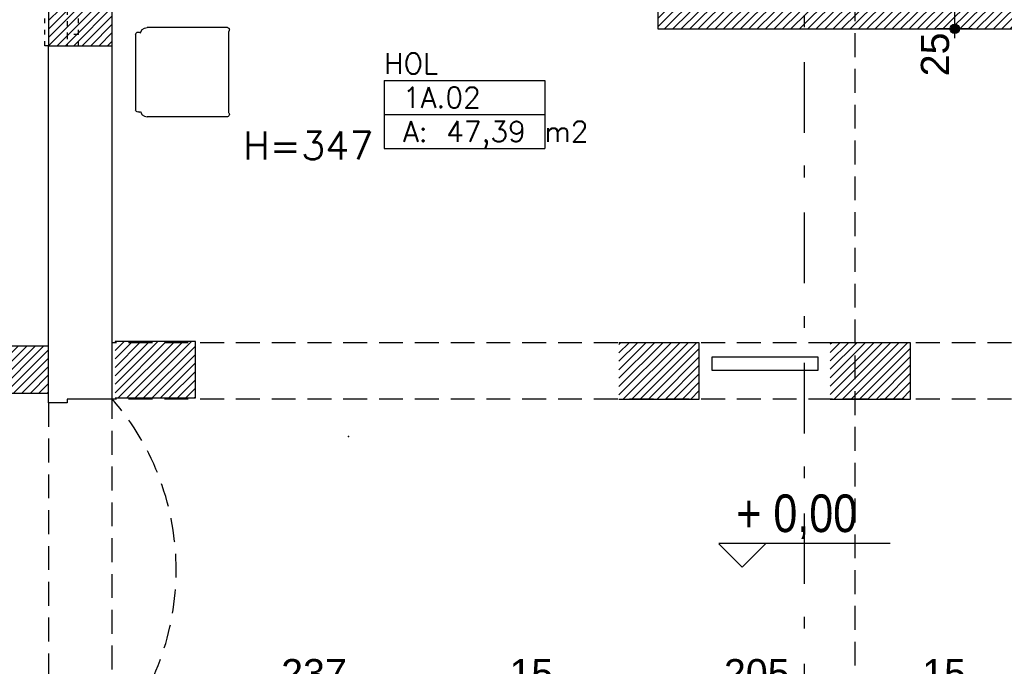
# Model space of a CAD drawing. Header units: inches. Extents: x 18486 to 24864, y 1480 to 5771.
# Tile 10 of 51: x 21151 to 21675, y 2781 to 3125. Entities that reach past the tile are written whole.
import ezdxf
from ezdxf.enums import TextEntityAlignment as Align

# ---------------------------------------------------------------- set-up
doc = ezdxf.new("R2010")
doc.units = ezdxf.units.IN
doc.header["$MEASUREMENT"] = 0
for name, pattern in [('CENTER2', [80, 37.5, -17.5, 6.25, -18.75]), ('DASHED', [19.05, 12.7, -6.35]), ('Przerywana', [6, 2.5, -3.5])]:
    doc.linetypes.add(name, pattern=pattern)
for name, color, linetype in [('_T meble', 7, 'Continuous'), ('_T opisy', 7, 'Continuous'), ('_T sciany', 7, 'Continuous'), ('AA_OPIS_009', 7, 'Continuous'), ('AA_PRZ_SCIANY_030', 7, 'Continuous'), ('AA_PRZERYWANE', 7, 'Continuous'), ('AA_STOLARKA DRZW_009', 7, 'Continuous'), ('AA_WIDOK_009', 7, 'Continuous'), ('ArchiCAD', 7, 'Continuous')]:
    doc.layers.add(name, color=color, linetype=linetype)
doc.styles.add('GENERATED_STYLE_20', font='txt')
doc.styles.add('GENERATED_STYLE_21', font='romans.shx')
doc.styles.add('GENERATED_STYLE_22', font='txt')
doc.styles.get("Standard").update_dxf_attribs({"font": 'txt', "bigfont": 'BIGFONT.SHX'})
doc.dimstyles.new('Dimstyle_7', dxfattribs={"dimtxt": 15, "dimasz": 9.5, "dimexe": 0.18, "dimexo": 0.5, "dimgap": 0.09, "dimtad": 1, "dimdec": 0, "dimzin": 0, "dimdsep": 46, "dimtxsty": 'GENERATED_STYLE_20', "dimblk": 'ARROWHEAD_11', "dimblk1": 'ARROWHEAD_11', "dimblk2": 'ARROWHEAD_11', "dimcen": 0.09, "dimclrd": 220, "dimclre": 220, "dimclrt": 220, "dimadec": 1, "dimazin": 0, "dimtfac": 1, "dimtdec": 4, "dimtmove": 0, "dimatfit": 3, "dimfxl": 0, "dimtolj": 1, "dimtzin": 0, "dimarcsym": 0})
doc.dimstyles.new('Dimstyle_9', dxfattribs={"dimtxt": 15, "dimasz": 9.5, "dimexe": 0.18, "dimexo": 0.5, "dimgap": 0.09, "dimtad": 1, "dimtih": 1, "dimtoh": 1, "dimdec": 0, "dimzin": 0, "dimdsep": 46, "dimtxsty": 'GENERATED_STYLE_20', "dimblk": 'ARROWHEAD_11', "dimblk1": 'ARROWHEAD_11', "dimblk2": 'ARROWHEAD_11', "dimcen": 0.09, "dimclrd": 220, "dimclre": 220, "dimclrt": 220, "dimadec": 1, "dimazin": 0, "dimtfac": 1, "dimtdec": 4, "dimtmove": 0, "dimatfit": 3, "dimfxl": 0, "dimtolj": 1, "dimtzin": 0, "dimarcsym": 0})
pattern_1 = [(45, (0, 0), (-2.24506403, 2.24506403), [])]

# ---------------------------------------------------------------- blocks, each defined once
blk = doc.blocks.new('HOL_1A.02_163', base_point=(21387.69, 3084.01))
at = {"layer": '_T sciany', "color": 160, "linetype": 'Continuous'}
for p, q in [((21344.94, 3093.07), (21344.94, 3056.84)), ((21344.94, 3093.07), (21430.44, 3093.07)), ((21430.44, 3093.07), (21430.44, 3056.84)), ((21344.94, 3074.95), (21430.44, 3074.95)), ((21344.94, 3056.84), (21430.44, 3056.84))]:
    blk.add_line(p, q, dxfattribs=at)
at = {"color": 0}
for tag in ['floor_f', 'ROOM_PERIM', 'ROOM_WALLS_SURF', 'ROOM_DOORS_SURF', 'ROOM_WINDS_SURF', 'ROOM_BASELEV', 'ROOM_HEIGHT', 'ROOM_NET_AREA', 'ROOM_REDUCED_AREA', 'ROOM_CALC_AREA', 'ROOM_VOLUME']:
    blk.add_attdef(tag, text='', height=200, dxfattribs=at).set_placement((21387.69, 3026.87), align=Align.BOTTOM_LEFT)
at = {"layer": '_T sciany', "color": 160}
for tag, p in [('ROOM_NAME', (21344.94, 3107.63)), ('ROOM_NUMBER', (21354.94, 3089.51)), ('ROOM_AREA', (21354.94, 3071.39))]:
    blk.add_attdef(tag, text='', height=11, dxfattribs=at).set_placement(p, align=Align.TOP_LEFT)
blk = doc.blocks.new('WALL_604', base_point=(21201.79, 2939.19))
at = {"layer": '_T sciany'}
h = blk.add_hatch(dxfattribs=at)
h.set_pattern_fill('ANSI31', color=5, style=0, pattern_type=2)
h.set_pattern_definition(pattern_1)
h.paths.add_polyline_path([(21201.79, 2924.19), (21244.55, 2924.19), (21244.55, 2954.19), (21201.79, 2954.19)], flags=0)
at = {"layer": '_T sciany', "color": 5, "linetype": 'Continuous'}
for p, q in [((21244.55, 2954.19), (21201.79, 2954.19)), ((21244.55, 2924.19), (21244.55, 2954.19)), ((21201.79, 2924.19), (21244.55, 2924.19))]:
    blk.add_line(p, q, dxfattribs=at)
blk = doc.blocks.new('WALL_627', base_point=(21469.96, 2938.57))
at = {"layer": '_T sciany'}
h = blk.add_hatch(dxfattribs=at)
h.set_pattern_fill('ANSI31', color=5, style=0, pattern_type=2)
h.set_pattern_definition(pattern_1)
h.paths.add_polyline_path([(21469.96, 2923.57), (21512.71, 2923.57), (21512.71, 2953.57), (21469.96, 2953.57)], flags=0)
at = {"layer": '_T sciany', "color": 5, "linetype": 'Continuous'}
for p, q in [((21512.71, 2953.57), (21469.96, 2953.57)), ((21512.71, 2923.57), (21512.71, 2953.57)), ((21469.96, 2923.57), (21512.71, 2923.57))]:
    blk.add_line(p, q, dxfattribs=at)
blk = doc.blocks.new('WALL_628', base_point=(21582.42, 2938.57))
at = {"layer": '_T sciany'}
h = blk.add_hatch(dxfattribs=at)
h.set_pattern_fill('ANSI31', color=5, style=0, pattern_type=2)
h.set_pattern_definition(pattern_1)
h.paths.add_polyline_path([(21582.42, 2923.57), (21625.18, 2923.57), (21625.18, 2953.57), (21582.42, 2953.57)], flags=0)
at = {"layer": '_T sciany', "color": 5, "linetype": 'Continuous'}
for p, q in [((21625.18, 2953.57), (21582.42, 2953.57)), ((21625.18, 2923.57), (21625.18, 2953.57)), ((21582.42, 2923.57), (21625.18, 2923.57))]:
    blk.add_line(p, q, dxfattribs=at)
blk = doc.blocks.new('WALL_631', base_point=(20385.09, 2939.26))
at = {"layer": '_T sciany'}
h = blk.add_hatch(dxfattribs=at)
h.set_pattern_fill('ANSI31', color=5, style=0, pattern_type=2)
h.set_pattern_definition(pattern_1)
h.paths.add_polyline_path([(21166.3, 2926.76), (21166.3, 2951.76), (21029.31, 2951.76), (21029.31, 2926.76)], flags=0)
at = {"layer": '_T sciany', "color": 5, "linetype": 'Continuous'}
for p, q in [((21166.3, 2951.76), (21029.31, 2951.76)), ((21166.3, 2926.76), (21166.3, 2951.76)), ((21029.31, 2926.76), (21166.3, 2926.76))]:
    blk.add_line(p, q, dxfattribs=at)
blk = doc.blocks.new('WALL_642', base_point=(22122.3, 3133.07))
at = {"layer": '_T sciany'}
h = blk.add_hatch(dxfattribs=at)
h.set_pattern_fill('ANSI31', color=5, style=0, pattern_type=2)
h.set_pattern_definition(pattern_1)
h.paths.add_polyline_path([(21515.68, 3145.57), (21490.68, 3120.57), (21960.14, 3120.57), (21960.14, 3145.57)], flags=0)
at = {"layer": '_T sciany', "color": 5, "linetype": 'Continuous'}
blk.add_line((21490.68, 3120.57), (21960.14, 3120.57), dxfattribs=at)
blk = doc.blocks.new('WALL_653', base_point=(21201.79, 2939.19))
at = {"layer": '_T sciany'}
h = blk.add_hatch(dxfattribs=at)
h.set_pattern_fill('ANSI31', color=5, style=0, pattern_type=2)
h.set_pattern_definition(pattern_1)
h.paths.add_polyline_path([(21201.79, 2924.19), (21244.55, 2924.19), (21244.55, 2954.19), (21201.79, 2954.19)], flags=0)
at = {"layer": '_T sciany', "color": 5, "linetype": 'Continuous'}
for p, q in [((21244.55, 2954.19), (21201.79, 2954.19)), ((21244.55, 2924.19), (21244.55, 2954.19)), ((21201.79, 2924.19), (21244.55, 2924.19))]:
    blk.add_line(p, q, dxfattribs=at)
blk = doc.blocks.new('WALL_658', base_point=(21166.3, 3202.57))
at = {"layer": '_T sciany'}
h = blk.add_hatch(dxfattribs=at)
h.set_pattern_fill('ANSI31', color=5, style=0, pattern_type=2)
h.set_pattern_definition(pattern_1)
h.paths.add_polyline_path([(21166.3, 3202.57), (21166.3, 3111.57), (21200.3, 3111.57), (21200.3, 3202.57)], flags=0)
at = {"layer": '_T sciany', "color": 5, "linetype": 'Continuous'}
for p, q in [((21166.3, 3202.57), (21166.3, 3111.57)), ((21200.3, 3202.57), (21166.3, 3202.57)), ((21200.3, 3111.57), (21200.3, 3202.57)), ((21166.3, 3111.57), (21200.3, 3111.57))]:
    blk.add_line(p, q, dxfattribs=at)
blk = doc.blocks.new('WALL_671', base_point=(21469.96, 2938.57))
at = {"layer": '_T sciany'}
h = blk.add_hatch(dxfattribs=at)
h.set_pattern_fill('ANSI31', color=5, style=0, pattern_type=2)
h.set_pattern_definition(pattern_1)
h.paths.add_polyline_path([(21469.96, 2923.57), (21512.71, 2923.57), (21512.71, 2953.57), (21469.96, 2953.57)], flags=0)
at = {"layer": '_T sciany', "color": 5, "linetype": 'Continuous'}
for p, q in [((21512.71, 2953.57), (21469.96, 2953.57)), ((21512.71, 2923.57), (21512.71, 2953.57)), ((21469.96, 2923.57), (21512.71, 2923.57))]:
    blk.add_line(p, q, dxfattribs=at)
blk = doc.blocks.new('WALL_672', base_point=(21582.42, 2938.57))
at = {"layer": '_T sciany'}
h = blk.add_hatch(dxfattribs=at)
h.set_pattern_fill('ANSI31', color=5, style=0, pattern_type=2)
h.set_pattern_definition(pattern_1)
h.paths.add_polyline_path([(21582.42, 2923.57), (21625.18, 2923.57), (21625.18, 2953.57), (21582.42, 2953.57)], flags=0)
at = {"layer": '_T sciany', "color": 5, "linetype": 'Continuous'}
for p, q in [((21625.18, 2953.57), (21582.42, 2953.57)), ((21625.18, 2923.57), (21625.18, 2953.57)), ((21582.42, 2923.57), (21625.18, 2923.57))]:
    blk.add_line(p, q, dxfattribs=at)
blk = doc.blocks.new('WALL_674', base_point=(21503.18, 3133.07))
at = {"layer": '_T sciany'}
h = blk.add_hatch(dxfattribs=at)
h.set_pattern_fill('ANSI31', color=5, style=0, pattern_type=2)
h.set_pattern_definition(pattern_1)
h.paths.add_polyline_path([(21515.68, 3145.57), (21515.68, 3421.52), (21490.68, 3421.52), (21490.68, 3120.57)], flags=0)
at = {"layer": '_T sciany', "color": 5, "linetype": 'Continuous'}
for p, q in [((21515.68, 3421.52), (21490.68, 3421.52)), ((21490.68, 3421.52), (21490.68, 3120.57)), ((21515.68, 3280.57), (21515.68, 3421.52)), ((21515.68, 3145.57), (21515.68, 3265.57))]:
    blk.add_line(p, q, dxfattribs=at)
blk = doc.blocks.new('Chair 2 65_3972')
at = {"layer": '_T meble', "color": 0, "linetype": 'Continuous'}
for p, q in [((-22.7, 21.35), (-23.51, 20.14)), ((-22.7, 21.35), (-23.51, 20.14)), ((-21.48, 22.17), (-22.7, 21.35)), ((-21.48, 22.17), (-22.7, 21.35)), ((-20.96, 22.27), (-21.48, 22.17)), ((-20.96, 22.27), (-21.48, 22.17)), ((-21.22, 24.13), (-21.3, 23.7)), ((-21.22, 24.13), (-21.3, 23.7)), ((-21.3, 23.7), (-21.22, 23.27)), ((-21.3, 23.7), (-21.22, 23.27)), ((-21.22, 23.28), (-21.3, 23.08)), ((-21.22, 23.28), (-21.3, 23.08)), ((-21.3, 23.08), (-20.96, 22.27)), ((-21.3, 23.08), (-20.96, 22.27)), ((-21.01, 24.5), (-21.22, 24.13)), ((-21.01, 24.5), (-21.22, 24.13)), ((-20.67, 24.78), (-21.01, 24.5)), ((-20.67, 24.78), (-21.01, 24.5)), ((-20.27, 24.93), (-20.67, 24.78)), ((-20.27, 24.93), (-20.67, 24.78)), ((-20.27, 24.93), (20.17, 24.93)), ((-20.27, 24.93), (20.17, 24.93)), ((20.58, 24.78), (20.17, 24.93)), ((20.58, 24.78), (20.17, 24.93)), ((20.91, 24.5), (20.58, 24.78)), ((20.91, 24.5), (20.58, 24.78)), ((21.2, 23.08), (20.86, 22.27)), ((21.2, 23.08), (20.86, 22.27)), ((20.86, 22.27), (21.39, 22.17)), ((20.86, 22.27), (21.39, 22.17)), ((21.13, 24.13), (20.91, 24.5)), ((21.13, 24.13), (20.91, 24.5)), ((21.2, 23.08), (21.12, 23.27)), ((21.2, 23.08), (21.12, 23.27)), ((21.12, 23.23), (21.12, 23.24)), ((21.12, 23.23), (21.12, 23.24)), ((21.2, 23.7), (21.13, 24.13)), ((21.2, 23.7), (21.13, 24.13)), ((21.13, 23.27), (21.2, 23.7)), ((21.13, 23.27), (21.2, 23.7)), ((21.39, 22.17), (22.6, 21.35)), ((21.39, 22.17), (22.6, 21.35)), ((22.6, 21.35), (23.42, 20.14)), ((22.6, 21.35), (23.42, 20.14)), ((-23.51, 20.14), (-23.8, 18.7)), ((-23.51, 20.14), (-23.8, 18.7)), ((-23.51, 20.1), (-23.8, 18.67)), ((-23.51, 20.1), (-23.8, 18.67)), ((-23.8, -15.03), (-23.8, 18.7)), ((-23.8, -15.03), (-23.8, 18.7)), ((-23.72, 18.67), (-23.8, 18.67)), ((-23.8, -15.06), (-23.8, 18.67)), ((-23.72, 18.67), (-23.8, 18.67)), ((-23.8, -15.06), (-23.8, 18.67)), ((23.42, 20.14), (23.7, 18.7)), ((23.42, 20.14), (23.7, 18.7)), ((23.7, 18.67), (23.62, 18.67)), ((23.7, 18.67), (23.62, 18.67)), ((23.7, -15.03), (23.7, 18.7)), ((23.7, -15.03), (23.7, 18.7)), ((23.7, -15.06), (23.7, 18.67)), ((23.7, -15.06), (23.7, 18.67)), ((-23.8, -15.03), (-23.78, -15.04)), ((-23.8, -15.03), (-23.78, -15.04)), ((-23.8, -15.06), (-23.78, -15.06)), ((-23.8, -15.06), (-23.78, -15.06)), ((-23.78, -24), (-23.78, -15.03)), ((-23.78, -24), (-23.78, -15.03)), ((-23.78, -18.48), (-23.78, -15.06)), ((-23.78, -18.48), (-23.78, -15.06)), ((23.68, -24), (23.68, -15.03)), ((23.68, -15.04), (23.7, -15.03)), ((23.68, -24), (23.68, -15.03)), ((23.68, -15.04), (23.7, -15.03)), ((23.68, -18.48), (23.68, -15.06)), ((23.68, -15.06), (23.7, -15.06)), ((23.68, -18.48), (23.68, -15.06)), ((23.68, -15.06), (23.7, -15.06)), ((-23.78, -21.39), (-23.78, -18.48)), ((-23.78, -21.39), (-23.78, -18.48)), ((23.68, -21.39), (23.68, -18.48)), ((23.68, -21.39), (23.68, -18.48)), ((-23.78, -23.77), (-23.8, -23.8)), ((-23.78, -23.77), (-23.8, -23.8)), ((-23.8, -23.8), (-23.78, -23.83)), ((-23.8, -23.8), (-23.78, -23.83)), ((-23.78, -23.33), (-23.78, -21.39)), ((-23.78, -23.33), (-23.78, -21.39)), ((-23.78, -24.02), (-23.78, -23.33)), ((-23.78, -24.02), (-23.78, -23.33)), ((-23.78, -24), (-23.63, -24.41)), ((-23.78, -24), (-23.63, -24.41)), ((-23.78, -24.02), (-23.63, -24.42)), ((-23.78, -24.02), (-23.63, -24.42)), ((-23.63, -24.41), (-23.35, -24.74)), ((-23.63, -24.41), (-23.35, -24.74)), ((-23.63, -24.42), (-23.35, -24.76)), ((-23.63, -24.42), (-23.35, -24.76)), ((-23.35, -24.74), (-22.98, -24.96)), ((-23.35, -24.74), (-22.98, -24.96)), ((-23.35, -24.76), (-22.98, -24.97)), ((-23.35, -24.76), (-22.98, -24.97)), ((-23.19, -24.85), (-23.18, -24.88)), ((-23.19, -24.85), (-23.18, -24.88)), ((-23.18, -24.88), (-23.14, -24.88)), ((-23.18, -24.88), (-23.14, -24.88)), ((-22.98, -24.96), (-22.55, -25.03)), ((-22.98, -24.96), (-22.55, -25.03)), ((-22.98, -24.97), (-22.55, -25.05)), ((-22.98, -24.97), (-22.55, -25.05)), ((-22.55, -25.03), (-22.12, -24.96)), ((-22.55, -25.03), (-22.12, -24.96)), ((-22.55, -25.05), (-22.12, -24.97)), ((-22.55, -25.05), (-22.12, -24.97)), ((-22.12, -24.96), (-21.75, -24.74)), ((-22.12, -24.96), (-21.75, -24.74)), ((-22.12, -24.97), (-21.75, -24.76)), ((-22.12, -24.97), (-21.75, -24.76)), ((-21.96, -24.88), (-21.93, -24.88)), ((-21.96, -24.88), (-21.93, -24.88)), ((-21.93, -24.88), (-21.91, -24.85)), ((-21.93, -24.88), (-21.91, -24.85)), ((-21.75, -24.74), (-21.52, -24.47)), ((-21.75, -24.74), (-21.52, -24.47)), ((-21.75, -24.76), (-21.52, -24.49)), ((-21.75, -24.76), (-21.52, -24.49)), ((-21.52, -24.47), (21.43, -24.47)), ((-21.52, -24.47), (21.43, -24.47)), ((21.43, -24.47), (21.65, -24.74)), ((21.43, -24.47), (21.65, -24.74)), ((21.65, -24.74), (22.02, -24.96)), ((21.65, -24.74), (22.02, -24.96)), ((22.02, -24.96), (22.45, -25.03)), ((22.02, -24.96), (22.45, -25.03)), ((22.45, -25.03), (22.88, -24.96)), ((22.45, -25.03), (22.88, -24.96)), ((22.88, -24.96), (23.25, -24.74)), ((22.88, -24.96), (23.25, -24.74)), ((23.25, -24.74), (23.53, -24.41)), ((23.25, -24.74), (23.53, -24.41)), ((23.53, -24.41), (23.68, -24)), ((23.53, -24.41), (23.68, -24)), ((23.68, -23.33), (23.68, -21.39)), ((23.68, -23.33), (23.68, -21.39))]:
    blk.add_line(p, q, dxfattribs=at)
blk = doc.blocks.new('*D426')
at = {"layer": 'ArchiCAD', "color": 220, "linetype": 'Continuous'}
for p, q in [((19973.81, 2926.76), (19966.94, 2926.76)), ((19985.69, 2926.76), (19978.81, 2926.76)), ((19976.31, 2739.57), (19976.31, 2924.26)), ((19973.81, 2737.07), (19966.94, 2737.07)), ((19985.69, 2737.07), (19978.81, 2737.07))]:
    blk.add_line(p, q, dxfattribs=at)
at = {"layer": 'ArchiCAD', "color": 220, "linetype": 'Continuous', "const_width": 2.5}
for points in [[(19975.06, 2926.76, 1), (19977.56, 2926.76, 1)], [(19975.06, 2737.07, 1), (19977.56, 2737.07, 1)]]:
    blk.add_lwpolyline(points, format="xyb", close=True, dxfattribs=at)
at = {"layer": 'ArchiCAD', "color": 220, "linetype": 'Continuous'}
for centre in [(19976.31, 2926.76), (19976.31, 2737.07)]:
    blk.add_circle(centre, 2.5, dxfattribs=at)
at = {"layer": 'ArchiCAD', "color": 220, "char_height": 15, "attachment_point": 1, "rotation": 90}
for s, insert in [('\\A1;{\\fArial Europa Srodkowa|b0|i0|c0|p34;\\C220;25}', (19958.31, 2901.5)), ('\\A1;{\\fArial Europa Srodkowa|b0|i0|c0|p34;\\C220;190}', (19958.31, 2803.46))]:
    blk.add_mtext(s, dxfattribs=dict(at, insert=insert))
blk = doc.blocks.new('ARROWHEAD_11')
at = {"color": 0, "linetype": 'Continuous'}
blk.add_line((0, 0), (-1, 0), dxfattribs=at)
at = {"color": 0, "linetype": 'Continuous', "const_width": 0.25}
blk.add_lwpolyline([(-0.125, 0, 1), (0.125, 0, 1)], format="xyb", close=True, dxfattribs=at)
blk = doc.blocks.new('*D427')
at = {"layer": 'ArchiCAD', "color": 220, "linetype": 'Continuous'}
for p, q in [((19973.81, 2951.76), (19966.94, 2951.76)), ((19985.69, 2951.76), (19978.81, 2951.76)), ((19976.31, 2929.26), (19976.31, 2949.26)), ((19973.81, 2926.76), (19966.94, 2926.76)), ((19985.69, 2926.76), (19978.81, 2926.76))]:
    blk.add_line(p, q, dxfattribs=at)
at = {"layer": 'ArchiCAD', "color": 220, "linetype": 'Continuous', "const_width": 2.5}
for points in [[(19975.06, 2951.76, 1), (19977.56, 2951.76, 1)], [(19975.06, 2926.76, 1), (19977.56, 2926.76, 1)]]:
    blk.add_lwpolyline(points, format="xyb", close=True, dxfattribs=at)
at = {"layer": 'ArchiCAD', "color": 220, "linetype": 'Continuous'}
for centre in [(19976.31, 2951.76), (19976.31, 2926.76)]:
    blk.add_circle(centre, 2.5, dxfattribs=at)
blk = doc.blocks.new('*D493')
at = {"layer": 'ArchiCAD', "color": 220, "linetype": 'Continuous'}
for p, q in [((21646.17, 3145.57), (21639.3, 3145.57)), ((21658.05, 3145.57), (21651.17, 3145.57)), ((21648.67, 3123.07), (21648.67, 3143.07)), ((21646.17, 3120.57), (21639.3, 3120.57)), ((21658.05, 3120.57), (21651.17, 3120.57)), ((21648.67, 3115.57), (21648.67, 3118.07))]:
    blk.add_line(p, q, dxfattribs=at)
at = {"layer": 'ArchiCAD', "color": 220, "linetype": 'Continuous', "const_width": 2.5}
for points in [[(21647.42, 3145.57, 1), (21649.92, 3145.57, 1)], [(21647.42, 3120.57, 1), (21649.92, 3120.57, 1)]]:
    blk.add_lwpolyline(points, format="xyb", close=True, dxfattribs=at)
at = {"layer": 'ArchiCAD', "color": 220, "linetype": 'Continuous'}
for centre in [(21648.67, 3145.57), (21648.67, 3120.57)]:
    blk.add_circle(centre, 2.5, dxfattribs=at)
at = {"layer": 'ArchiCAD', "color": 220, "insert": (21630.67, 3095.3), "char_height": 15, "attachment_point": 1, "rotation": 90}
blk.add_mtext('\\A1;{\\fArial Europa Srodkowa|b0|i0|c0|p34;\\C220;25}', dxfattribs=at)
blk = doc.blocks.new('*D497')
at = {"layer": 'ArchiCAD', "color": 220, "linetype": 'Continuous'}
for p, q in [((21200.3, 2769.72), (21200.3, 2776.59)), ((21436.96, 2769.72), (21436.96, 2776.59)), ((21195.3, 2767.22), (21197.8, 2767.22)), ((21202.8, 2767.22), (21434.46, 2767.22)), ((21200.3, 2757.84), (21200.3, 2764.72)), ((21436.96, 2757.84), (21436.96, 2764.72))]:
    blk.add_line(p, q, dxfattribs=at)
at = {"layer": 'ArchiCAD', "color": 220, "linetype": 'Continuous', "const_width": 2.5}
for points in [[(21199.05, 2767.22, 1), (21201.55, 2767.22, 1)], [(21435.71, 2767.22, 1), (21438.21, 2767.22, 1)]]:
    blk.add_lwpolyline(points, format="xyb", close=True, dxfattribs=at)
at = {"layer": 'ArchiCAD', "color": 220, "linetype": 'Continuous'}
for centre in [(21200.3, 2767.22), (21436.96, 2767.22)]:
    blk.add_circle(centre, 2.5, dxfattribs=at)
at = {"layer": 'ArchiCAD', "color": 220, "char_height": 15, "attachment_point": 1}
for s, insert in [('\\A1;{\\fArial Europa Srodkowa|b0|i0|c0|p34;\\C220;237}', (21290.17, 2785.22)), ('\\A1;{\\fArial Europa Srodkowa|b0|i0|c0|p34;\\C220;15}', (21411.69, 2785.22))]:
    blk.add_mtext(s, dxfattribs=dict(at, insert=insert))
blk = doc.blocks.new('*D499')
at = {"layer": 'ArchiCAD', "color": 220, "linetype": 'Continuous'}
for p, q in [((21451.96, 2769.72), (21451.96, 2776.59)), ((21656.67, 2769.72), (21656.67, 2776.59)), ((21454.46, 2767.22), (21654.17, 2767.22)), ((21451.96, 2757.84), (21451.96, 2764.72)), ((21656.67, 2757.84), (21656.67, 2764.72))]:
    blk.add_line(p, q, dxfattribs=at)
at = {"layer": 'ArchiCAD', "color": 220, "linetype": 'Continuous', "const_width": 2.5}
for points in [[(21450.71, 2767.22, 1), (21453.21, 2767.22, 1)], [(21655.42, 2767.22, 1), (21657.92, 2767.22, 1)]]:
    blk.add_lwpolyline(points, format="xyb", close=True, dxfattribs=at)
at = {"layer": 'ArchiCAD', "color": 220, "linetype": 'Continuous'}
for centre in [(21451.96, 2767.22), (21656.67, 2767.22)]:
    blk.add_circle(centre, 2.5, dxfattribs=at)
at = {"layer": 'ArchiCAD', "color": 220, "char_height": 15, "attachment_point": 1}
for s, insert in [('\\A1;{\\fArial Europa Srodkowa|b0|i0|c0|p34;\\C220;205}', (21525.86, 2785.22)), ('\\A1;{\\fArial Europa Srodkowa|b0|i0|c0|p34;\\C220;15}', (21631.41, 2785.22))]:
    blk.add_mtext(s, dxfattribs=dict(at, insert=insert))
blk = doc.blocks.new('*D501')
at = {"layer": 'ArchiCAD', "color": 220, "linetype": 'Continuous'}
for p, q in [((21671.67, 2769.72), (21671.67, 2776.59)), ((21850.3, 2769.72), (21850.3, 2776.59)), ((21674.17, 2767.22), (21847.8, 2767.22)), ((21671.67, 2757.84), (21671.67, 2764.72)), ((21850.3, 2757.84), (21850.3, 2764.72))]:
    blk.add_line(p, q, dxfattribs=at)
at = {"layer": 'ArchiCAD', "color": 220, "linetype": 'Continuous', "const_width": 2.5}
for points in [[(21670.42, 2767.22, 1), (21672.92, 2767.22, 1)], [(21849.05, 2767.22, 1), (21851.55, 2767.22, 1)]]:
    blk.add_lwpolyline(points, format="xyb", close=True, dxfattribs=at)
at = {"layer": 'ArchiCAD', "color": 220, "linetype": 'Continuous'}
for centre in [(21671.67, 2767.22), (21850.3, 2767.22)]:
    blk.add_circle(centre, 2.5, dxfattribs=at)
at = {"layer": 'ArchiCAD', "color": 220, "char_height": 15, "attachment_point": 1}
for s, insert in [('\\A1;{\\fArial Europa Srodkowa|b0|i0|c0|p34;\\C220;179}', (21732.53, 2785.22)), ('\\A1;{\\fArial Europa Srodkowa|b0|i0|c0|p34;\\C220;25}', (21825.04, 2785.22))]:
    blk.add_mtext(s, dxfattribs=dict(at, insert=insert))
blk = doc.blocks.new('*D503')
at = {"layer": 'ArchiCAD', "color": 220, "linetype": 'Continuous'}
for p, q in [((21875.3, 2769.72), (21875.3, 2776.59)), ((22122.3, 2769.72), (22122.3, 2776.59)), ((21877.8, 2767.22), (22119.8, 2767.22)), ((22124.8, 2767.22), (22127.3, 2767.22)), ((21875.3, 2757.84), (21875.3, 2764.72)), ((22122.3, 2757.84), (22122.3, 2764.72))]:
    blk.add_line(p, q, dxfattribs=at)
at = {"layer": 'ArchiCAD', "color": 220, "linetype": 'Continuous', "const_width": 2.5}
for points in [[(21874.05, 2767.22, 1), (21876.55, 2767.22, 1)], [(22121.05, 2767.22, 1), (22123.55, 2767.22, 1)]]:
    blk.add_lwpolyline(points, format="xyb", close=True, dxfattribs=at)
at = {"layer": 'ArchiCAD', "color": 220, "linetype": 'Continuous'}
for centre in [(21875.3, 2767.22), (22122.3, 2767.22)]:
    blk.add_circle(centre, 2.5, dxfattribs=at)
at = {"layer": 'ArchiCAD', "color": 220, "insert": (21981.73, 2785.22), "char_height": 15, "attachment_point": 1}
blk.add_mtext('\\A1;{\\fArial Europa Srodkowa|b0|i0|c0|p34;\\C220;247}', dxfattribs=at)

msp = doc.modelspace()

# ---------------------------------------------------------------- linework, layer by layer
at = {"layer": '_T sciany', "color": 30, "linetype": 'Continuous'}
for p, q in [((21519.54, 2946.04), (21575.78, 2946.04)), ((21519.54, 2938.71), (21519.54, 2946.04)), ((21519.54, 2946.04), (21575.78, 2946.04)), ((21519.54, 2938.71), (21519.54, 2946.04)), ((21575.78, 2946.04), (21575.78, 2938.71)), ((21575.78, 2946.04), (21575.78, 2938.71)), ((21575.78, 2938.71), (21519.54, 2938.71)), ((21575.78, 2938.71), (21519.54, 2938.71))]:
    msp.add_line(p, q, dxfattribs=at)
at = {"layer": '_T sciany', "color": 150, "linetype": 'Continuous'}
for p, q in [((21535.51, 2834.13), (21523.11, 2846.53)), ((21523.16, 2846.81), (21614.29, 2846.81)), ((21535.51, 2834.13), (21548.27, 2846.9))]:
    msp.add_line(p, q, dxfattribs=at)
at = {"layer": '_T sciany', "color": 71}
msp.add_point((21325.97, 2903.71), dxfattribs=at)
msp.add_point((21325.97, 2903.71), dxfattribs=at)
at = {"layer": 'AA_PRZ_SCIANY_030', "color": 150, "linetype": 'CENTER2'}
msp.add_line((21568.54, 4062.76), (21568.54, 2023.49), dxfattribs=at)
at = {"layer": 'AA_PRZ_SCIANY_030', "color": 252, "linetype": 'Przerywana'}
msp.add_line((21166.3, 3111.57), (21200.3, 3111.57), dxfattribs=at)
at = {"layer": 'AA_PRZ_SCIANY_030', "color": 252, "linetype": 'Continuous'}
for p, q in [((21166.3, 2921.57), (21166.3, 3111.57)), ((21200.3, 2923.57), (21200.3, 3111.57)), ((21176.3, 2921.57), (21166.3, 2921.57)), ((21200.3, 2923.57), (21176.3, 2923.57)), ((21176.3, 2923.57), (21176.3, 2921.57))]:
    msp.add_line(p, q, dxfattribs=at)
at = {"layer": 'AA_PRZERYWANE', "color": 252, "linetype": 'DASHED'}
for p, q in [((21850.3, 2953.57), (21200.3, 2953.57)), ((21166.3, 2921.57), (21166.3, 2743.57)), ((21850.3, 2923.57), (21200.3, 2923.57)), ((21200.3, 2741.57), (21200.3, 2923.57))]:
    msp.add_line(p, q, dxfattribs=at)
at = {"layer": 'AA_PRZERYWANE', "color": 251, "linetype": 'DASHED'}
msp.add_arc((21095.53, 2832.57), 138.78, 319.026, 40.974, dxfattribs=at)
at = {"layer": 'AA_STOLARKA DRZW_009', "color": 252, "linetype": 'Przerywana'}
for p, q in [((21176.3, 3202.57), (21176.3, 3111.57)), ((21182.3, 3117.57), (21182.3, 3196.57)), ((21176.3, 3117.57), (21176.3, 3111.57)), ((21182.3, 3117.57), (21176.3, 3117.57)), ((21182.3, 3111.57), (21182.3, 3117.57)), ((21176.3, 3111.57), (21182.3, 3111.57))]:
    msp.add_line(p, q, dxfattribs=at)
at = {"layer": 'AA_WIDOK_009', "color": 252, "linetype": 'DASHED'}
msp.add_line((21595.73, 2286.41), (21595.73, 5486.31), dxfattribs=at)
at = {"layer": 'AA_WIDOK_009', "color": 252, "linetype": 'Przerywana'}
for p, q in [((21164.3, 3111.57), (21164.3, 3202.57)), ((21200.3, 3111.57), (21200.3, 3202.57)), ((21166.3, 3111.57), (21164.3, 3111.57))]:
    msp.add_line(p, q, dxfattribs=at)

# ---------------------------------------------------------------- block references
at = {"layer": '_T meble', "color": 162, "xscale": -1, "rotation": 90}
msp.add_blockref('Chair 2 65_3972', (21237.59, 3097.49), dxfattribs=at)
msp.add_blockref('Chair 2 65_3972', (21237.59, 3097.49), dxfattribs=at)
at = {"layer": '_T sciany', "color": 5}
for name, p in [('WALL_674', (21503.18, 3133.07)), ('WALL_642', (22122.3, 3133.07)), ('WALL_658', (21166.3, 3202.57)), ('WALL_631', (20385.09, 2939.26)), ('WALL_604', (21201.79, 2939.19)), ('WALL_653', (21201.79, 2939.19)), ('WALL_627', (21469.96, 2938.57)), ('WALL_671', (21469.96, 2938.57)), ('WALL_628', (21582.42, 2938.57)), ('WALL_672', (21582.42, 2938.57))]:
    msp.add_blockref(name, p, dxfattribs=at)
at = {"layer": '_T sciany', "color": 254, "linetype": 'Continuous'}
ref = msp.add_blockref('HOL_1A.02_163', (21387.69, 3084.01), dxfattribs=at)
ref.add_attrib('ROOM_NAME', 'HOL', dxfattribs={"color": 160, "linetype": 'Continuous', "height": 11}).set_placement((21344.94, 3107.63), align=Align.TOP_LEFT)
ref.add_attrib('ROOM_NUMBER', '1A.02', dxfattribs={"color": 160, "linetype": 'Continuous', "height": 11}).set_placement((21354.94, 3089.51), align=Align.TOP_LEFT)
ref.add_attrib('ROOM_AREA', 'A: 47,39 m2', dxfattribs={"color": 160, "linetype": 'Continuous', "height": 11}).set_placement((21354.94, 3071.39), align=Align.TOP_LEFT)

# ---------------------------------------------------------------- texts
at = {"layer": '_T opisy', "color": 150, "insert": (21564.58, 2849.08), "char_height": 20, "attachment_point": 8, "style": 'GENERATED_STYLE_22'}
msp.add_mtext('\\A1;{\\fArial Narrow Europa Srodkowa|b0|i0|c0|p34;+ 0,00}', dxfattribs=at)
at = {"layer": 'AA_OPIS_009', "color": 2, "insert": (21269.93, 3065.98), "char_height": 15, "width": 397.6363, "attachment_point": 1, "style": 'GENERATED_STYLE_21'}
msp.add_mtext('\\A1;{\\Fromans.shx|c0;H=347}', dxfattribs=at)

# ---------------------------------------------------------------- dimensions: what is measured, and where the dimension line sits
at = {"layer": 'ArchiCAD', "color": 220, "linetype": 'Continuous'}
for base, p1, p2, picture, middle in [((21648.67, 3145.57), (21490.68, 3120.57), (21515.68, 3145.57), '*D493', (21638.17, 3100.99)), ((19976.31, 2238.57), (21166.3, 2926.76), (20407.09, 2951.76), '*D427', (19965.81, 2907.19)), ((19976.31, 2238.57), (20795.98, 2737.07), (21166.3, 2926.76), '*D426', (19965.81, 2809.15))]:
    dim = msp.add_linear_dim(base=base, p1=p1, p2=p2, angle=90, dimstyle='Dimstyle_7', dxfattribs=at)
    dim.commit()
    dim.dimension.update_dxf_attribs({"geometry": picture, "text_midpoint": middle})
for p1, p2, picture, middle in [((21200.3, 2695.14), (21436.96, 2593.57), '*D497', (21295.87, 2777.72)), ((21451.96, 2593.57), (21656.67, 2492.21), '*D499', (21531.55, 2777.72)), ((21671.67, 2597.32), (21850.3, 2672.91), '*D501', (21738.22, 2777.72)), ((21875.3, 2672.91), (22122.3, 2752.57), '*D503', (21987.42, 2777.72))]:
    dim = msp.add_linear_dim(base=(21436.96, 2767.22), p1=p1, p2=p2, dimstyle='Dimstyle_9', dxfattribs=at)
    dim.commit()
    dim.dimension.update_dxf_attribs({"geometry": picture, "text_midpoint": middle})

doc.saveas('drawing.dxf')
